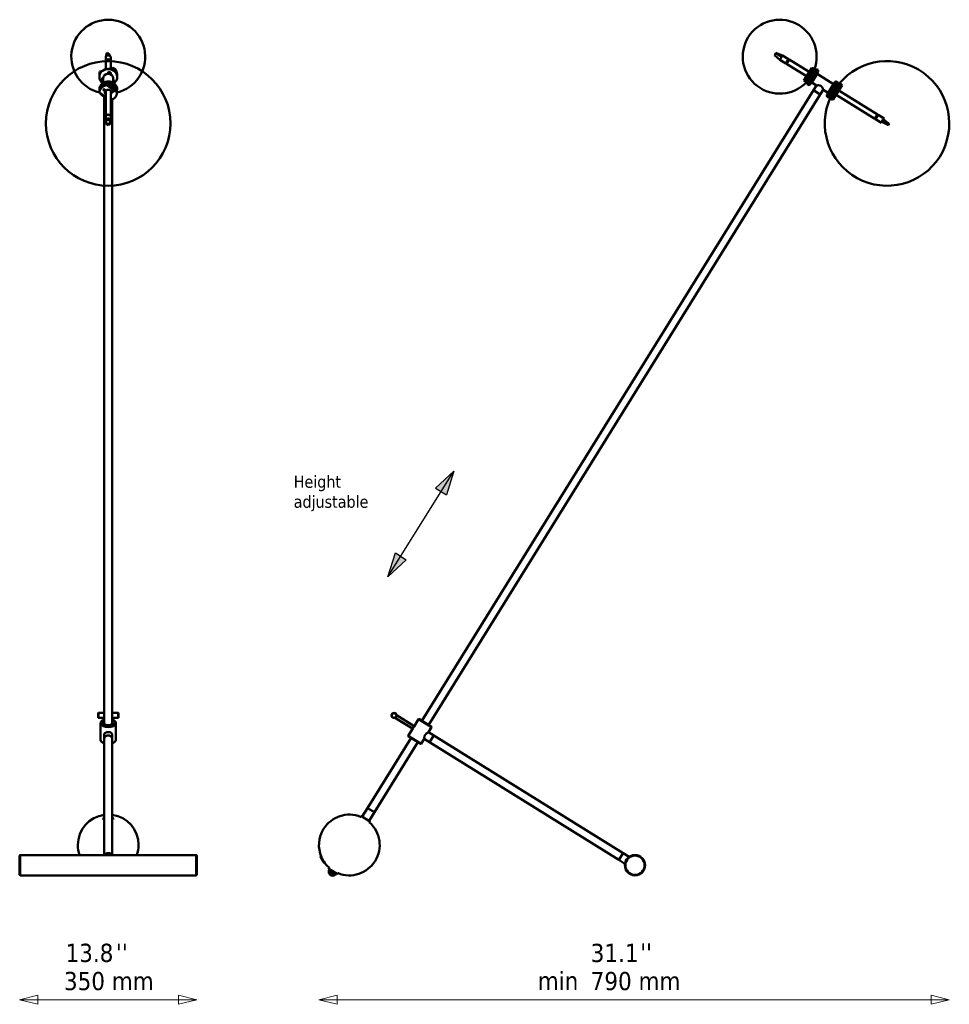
# Model space of a CAD drawing. Header units: millimetres. Extents: x 106 to 3478, y 146 to 2090.
# Tile 1 of 2: x 106 to 1942, y 146 to 2090. Entities that reach past the tile are written whole.
import ezdxf
from ezdxf.enums import TextEntityAlignment as Align

# ---------------------------------------------------------------- set-up
doc = ezdxf.new("R2010")
doc.units = ezdxf.units.MM
doc.header["$LTSCALE"] = 12
for name, color, linetype, lineweight in [('Geometria szkicu (ISO)', 7, 'Continuous', 25), ('Kreskowanie (ISO)', 7, 'Continuous', 18), ('Symbol (ISO)', 7, 'Continuous', 25), ('Widoczne (ISO)', 7, 'Continuous', 50), ('Wymiar (ISO)', 7, 'Continuous', 25)]:
    doc.layers.add(name, color=color, linetype=linetype, lineweight=lineweight)
doc.styles.add('Styl tekstu14', font='tahoma.ttf')
doc.styles.add('Tekst notatki (ISO)', font='tahoma.ttf')

msp = doc.modelspace()

# ---------------------------------------------------------------- hatches: boundary and pattern name
at = {"layer": 'Kreskowanie (ISO)'}
for points in [[(963.2, 1198.6), (927.4, 1164.7), (948.7, 1151.5)], [(833.4, 989.7), (869.2, 1023.6), (848, 1036.8)]]:
    msp.add_hatch(color=256, dxfattribs=at).paths.add_polyline_path(points)

# ---------------------------------------------------------------- linework, layer by layer
at = {"layer": 'Geometria szkicu (ISO)'}
for p, q in [((833.4, 989.7), (963.2, 1198.6)), ((963.2, 1198.6), (927.4, 1164.7)), ((963.2, 1198.6), (948.7, 1151.5)), ((927.4, 1164.7), (948.7, 1151.5)), ((833.4, 989.7), (848, 1036.8)), ((848, 1036.8), (869.2, 1023.6)), ((833.4, 989.7), (869.2, 1023.6))]:
    msp.add_line(p, q, dxfattribs=at)
at = {"layer": 'Widoczne (ISO)', "linetype": 'Continuous', "lineweight": 50}
for p, q in [((278.2, 2023.8), (276.2, 2016.8)), ((278.2, 2023.8), (279.3, 2024.7)), ((279.3, 2024.7), (279.2, 2019)), ((279.3, 2024.7), (280, 2024)), ((280, 2024), (282.5, 2021.5)), ((1597.5, 2020.7), (1599, 2023.1)), ((1599, 2023.1), (1599.4, 2023.8)), ((1599.4, 2023.8), (1599.9, 2024.7)), ((1599.4, 2023.8), (1611.5, 2016.8)), ((1599.9, 2024.7), (1612.9, 2019)), ((275.7, 2007.6), (275.7, 2015)), ((275.7, 2006.8), (275.7, 1991.9)), ((280.7, 2011.2), (280.7, 2011)), ((281.3, 2011), (280.7, 2011.2)), ((282.5, 2021.5), (283.3, 2020.8)), ((283.3, 2020.8), (284, 2018.2)), ((283.4, 2010.4), (283.3, 2010.4)), ((283.4, 2010.4), (283.4, 2010.4)), ((285.7, 2007.6), (285.7, 2015)), ((285.7, 2006.8), (285.7, 1993.7)), ((1597, 2020), (1597.5, 2020.7)), ((1597, 2020), (1607.9, 2010.9)), ((1611.5, 2016.8), (1607.7, 2010.7)), ((1619.6, 2003.3), (1607.7, 2010.7)), ((1612.9, 2019), (1611.5, 2016.8)), ((1613, 2019.2), (1612.9, 2019)), ((1624.9, 2011.8), (1613, 2019.2)), ((1619.6, 2003.3), (1624.9, 2011.8)), ((1620, 2004), (1620.9, 2003.4)), ((1621.4, 2004.2), (1620.5, 2004.7)), ((1620.7, 2003.2), (1625.5, 2010.9)), ((1620.7, 2003.2), (1620.9, 2002.5)), ((1626.2, 2011), (1620.9, 2002.5)), ((1622.2, 2007.5), (1623.1, 2007)), ((1624.5, 2009.3), (1623.7, 2009.8)), ((1624.5, 2011.2), (1625.4, 2010.6)), ((1625.5, 2010.9), (1626.2, 2011)), ((1626.2, 2011), (1665.5, 1986.6)), ((264.3, 1987.4), (269.7, 1989)), ((264.3, 1985.7), (264.3, 1987.4)), ((265.3, 1984.4), (265.3, 1985.4)), ((280, 1983.6), (280, 1983.7)), ((281.1, 1983.8), (281.9, 1983.7)), ((281.1, 1983.2), (282, 1983.4)), ((281.5, 1984.5), (282.3, 1984)), ((281.5, 1984.5), (282.2, 1984.1)), ((282.2, 1983.9), (281.5, 1984.5)), ((281.7, 1992.5), (290, 1994.9)), ((281.8, 1982.7), (282.2, 1983.2)), ((281.8, 1982.7), (282.2, 1983.2)), ((282.3, 1983.1), (281.9, 1982.7)), ((282.2, 1983.9), (282.2, 1984.1)), ((282.2, 1983.2), (282.3, 1983.4)), ((282.3, 1985), (282.5, 1984.2)), ((282.5, 1984.2), (282.6, 1984.9)), ((282.9, 1984.2), (282.8, 1985)), ((283, 1983), (282.8, 1983.8)), ((283, 1985), (282.9, 1984.2)), ((283.1, 1984), (283.8, 1984.6)), ((283.8, 1984.6), (283.2, 1984)), ((283.8, 1984.6), (283.2, 1984.1)), ((283.2, 1984), (283.2, 1984.1)), ((283.3, 1983.3), (283.2, 1983.6)), ((283.9, 1982.7), (283.2, 1983.2)), ((283.3, 1983.3), (283.9, 1982.7)), ((283.9, 1982.7), (283.3, 1983.2)), ((284.4, 1984), (283.5, 1983.8)), ((284.4, 1983.3), (283.5, 1983.4)), ((285.5, 1983.6), (285.5, 1983.7)), ((288.7, 1990.8), (289.3, 1991)), ((289.3, 1991), (289.3, 1992.5)), ((290, 1994.9), (290, 1993.2)), ((1620.9, 2002.5), (1660.2, 1978.1)), ((1666, 1987.4), (1655, 1969.7)), ((1668.7, 1985.7), (1657.8, 1968)), ((1677.7, 1992.5), (1660.3, 1964.5)), ((1671.2, 1984), (1660.7, 1967.1)), ((1679.9, 1992.3), (1661.4, 1962.6)), ((1666, 1987.4), (1670.7, 1994.9)), ((1668.7, 1985.7), (1666, 1987.4)), ((1683.1, 1988), (1666.7, 1961.7)), ((1671.2, 1984), (1668.8, 1985.4)), ((1670.7, 1994.9), (1673.4, 1993.2)), ((1670.8, 1983.3), (1671.6, 1982.8)), ((1671.2, 1984), (1674.2, 1988.8)), ((1671.6, 1984.7), (1675.7, 1991.4)), ((1675.2, 1990.9), (1671.6, 1985.2)), ((1675.2, 1988.6), (1672.8, 1990.1)), ((1673.6, 1986), (1672.8, 1986.5)), ((1675.6, 1991), (1673.4, 1992.4)), ((1674.4, 1989.1), (1675.6, 1991)), ((1675.2, 1990.9), (1674.7, 1990.1)), ((1679.4, 1991.5), (1677.7, 1992.5)), ((1682.5, 1990.7), (1679.9, 1992.3)), ((263.2, 1980.6), (263.2, 1982.3)), ((263.2, 1975.9), (263.2, 1977.5)), ((268.1, 1971.9), (268.1, 1972.1)), ((269.1, 1972.1), (270, 1971.9)), ((269.3, 1972.6), (270.1, 1972.3)), ((269.4, 1971.3), (270.2, 1971.7)), ((269.4, 1971.3), (270.1, 1971.7)), ((270.3, 1971.6), (269.4, 1971.3)), ((270, 1970.7), (270.4, 1971.4)), ((270.1, 1973.1), (270.6, 1972.5)), ((270.1, 1973.1), (270.5, 1972.6)), ((270.4, 1972.4), (270.1, 1973.1)), ((270.2, 1971.7), (270.3, 1972.3)), ((270.4, 1971.4), (270.5, 1972.3)), ((270.5, 1972.5), (270.5, 1972.6)), ((270.6, 1970.5), (270.7, 1971)), ((270.7, 1965.1), (270.7, 1974.3)), ((282.5, 1982.7), (282.5, 1982.9)), ((283.1, 1982.6), (283, 1982.9)), ((290.7, 1965.1), (290.7, 1974.3)), ((291.4, 1969), (291.4, 1969.1)), ((298.2, 1980.6), (298.2, 1982.3)), ((298.2, 1975.9), (298.2, 1977.5)), ((1655, 1969.7), (1657.8, 1968)), ((1660.7, 1967.1), (1658.4, 1968.6)), ((1662, 1963.5), (1660.3, 1964.5)), ((1660.5, 1966.8), (1660.7, 1967.1)), ((1664.6, 1971.4), (1663.7, 1971.9)), ((1666.1, 1974), (1665.3, 1974.5)), ((1666.4, 1974.3), (1665.5, 1974.9)), ((1665.5, 1974.8), (1666.3, 1974.3)), ((1668, 1976.9), (1667.1, 1977.4)), ((1670.2, 1967.2), (1670.5, 1965.8)), ((1681.1, 1982.8), (1670.5, 1965.8)), ((1679.8, 1960), (1670.5, 1965.8)), ((1679.7, 1982.5), (1681.1, 1982.8)), ((1713.3, 1962.7), (1681.1, 1982.8)), ((1717.1, 1966.9), (1700.7, 1940.6)), ((1722.4, 1965.9), (1703.9, 1936.2)), ((1706.1, 1936), (1723.6, 1964)), ((1722.4, 1965.9), (1719.8, 1967.5)), ((1721.9, 1965.1), (1723.6, 1964)), ((263.2, 1951.1), (263.2, 1952.7)), ((263.2, 1945.8), (263.2, 1947.9)), ((263.2, 1945.8), (275.7, 1937.2)), ((275.7, 1949.6), (275.7, 1898.3)), ((277, 1960.3), (277, 1962.4)), ((298.2, 1945.8), (277, 1960.3)), ((277.4, 1963.2), (277.4, 1962.2)), ((291, 1953.9), (277.4, 1963.2)), ((285.7, 1949.6), (285.7, 1898.3)), ((286.3, 1947.9), (286.3, 1946.4)), ((286.3, 1946.4), (286.5, 1946.1)), ((297.2, 1949.7), (291.8, 1953.4)), ((292, 1953.2), (292, 1953.2)), ((297.2, 1951.1), (297.2, 1950)), ((297.2, 1949.7), (297.2, 1948.7)), ((297.2, 1949.5), (297.2, 1948.7)), ((298.2, 1951.1), (298.2, 1952.7)), ((298.2, 1947.9), (298.2, 1945.8)), ((298.2, 1945.8), (298.2, 1947.9)), ((900.1, 705.6), (1674, 1950.7)), ((1664, 1961), (1661.4, 1962.6)), ((1687.6, 1942.2), (1674, 1950.7)), ((1702.8, 1945.7), (1693.4, 1951.6)), ((1702.8, 1945.7), (1713.3, 1962.7)), ((1704.1, 1946.1), (1702.8, 1945.7)), ((1714.7, 1947.9), (1708.1, 1937.2)), ((1708.7, 1937.7), (1714.5, 1947.1)), ((1715.6, 1949.3), (1709.8, 1940)), ((1712.2, 1945.8), (1713.1, 1945.2)), ((1721.6, 1945.8), (1712.6, 1931.3)), ((1713.7, 1961.4), (1713.3, 1962.7)), ((1715.6, 1949.3), (1724.2, 1963.2)), ((1715.6, 1949.3), (1718, 1947.8)), ((1717.5, 1954.3), (1718.3, 1953.7)), ((1717.5, 1954.3), (1718.4, 1953.8)), ((1727.3, 1962.4), (1718.2, 1947.9)), ((1718.2, 1947.9), (1721.6, 1945.8)), ((1719.1, 1956.9), (1720, 1956.4)), ((1730.7, 1960.3), (1721.6, 1945.8)), ((1724.2, 1963.2), (1726.7, 1961.7)), ((1724.3, 1950), (1800.7, 1902.5)), ((1730.7, 1960.3), (1727.3, 1962.4)), ((272.7, 700.4), (272.7, 1937.8)), ((288.7, 700.4), (288.7, 1932.6)), ((913.7, 697.1), (1687.6, 1942.2)), ((1703.9, 1936.2), (1701.4, 1937.8)), ((1704.4, 1937.1), (1706.1, 1936)), ((1709.5, 1939.5), (1707.2, 1935.8)), ((1707.2, 1935.8), (1709.6, 1934.3)), ((1708.6, 1939.9), (1709.4, 1939.4)), ((1708.7, 1937.7), (1708.7, 1937.7)), ((1712.6, 1931.3), (1709.2, 1933.4)), ((1710.2, 1942.5), (1711, 1942)), ((1719, 1941.5), (1795.4, 1894)), ((275.7, 1897.8), (275.7, 1890.4)), ((275.8, 1891.3), (278.5, 1891.7)), ((277.6, 1883.1), (275.8, 1891.3)), ((278.5, 1891.7), (282.2, 1892.3)), ((282.2, 1892.3), (284.8, 1892.8)), ((283.5, 1884.1), (284.8, 1892.8)), ((283.8, 1882.8), (285.6, 1889.5)), ((285.7, 1897.8), (285.7, 1890.4)), ((1795.4, 1894), (1800.7, 1902.5)), ((1795.8, 1894.7), (1796.7, 1894.1)), ((1801.6, 1902), (1796.3, 1893.5)), ((1797.2, 1894.9), (1796.3, 1895.5)), ((1796.3, 1893.5), (1808.2, 1886.1)), ((1798, 1898.2), (1798.9, 1897.7)), ((1800.3, 1900), (1799.5, 1900.5)), ((1800.3, 1901.9), (1801.2, 1901.4)), ((1801.6, 1902), (1813.5, 1894.6)), ((1808.2, 1886.1), (1809.3, 1887.9)), ((1809.3, 1887.9), (1811.4, 1891.3)), ((1822, 1881.9), (1809.3, 1887.9)), ((1811.4, 1891.3), (1813.5, 1894.6)), ((1822.8, 1883.1), (1811.4, 1891.3)), ((1823.4, 1884.1), (1812.3, 1892.8)), ((278.7, 1883.3), (277.6, 1883.1)), ((277.6, 1883.1), (277.9, 1881.9)), ((277.9, 1881.9), (279, 1882)), ((282.4, 1883.9), (278.7, 1883.3)), ((279, 1882), (282.7, 1882.7)), ((283.5, 1884.1), (282.4, 1883.9)), ((282.7, 1882.7), (283.8, 1882.8)), ((283.8, 1882.8), (283.5, 1884.1)), ((1822.8, 1883.1), (1822, 1881.9)), ((1822.9, 1883.3), (1822.8, 1883.1)), ((1823.3, 1883.9), (1822.9, 1883.3)), ((1823.4, 1884.1), (1823.3, 1883.9)), ((272.7, 440.2), (272.7, 669.8)), ((288.7, 440.2), (288.7, 669.8)), ((793, 533.2), (879, 671.6)), ((806.6, 524.7), (892.6, 663.2)), ((924.1, 676.5), (915.7, 663)), ((1289.3, 430.7), (915.7, 663)), ((1297.8, 444.3), (924.1, 676.5)), ((782.4, 516.2), (793, 533.2)), ((806.6, 524.7), (793, 533.2)), ((793, 533.2), (806.6, 524.7)), ((796, 507.7), (806.6, 524.7)), ((105.7, 439.2), (106.7, 440.2)), ((105.7, 401.2), (105.7, 439.2)), ((106.7, 440.2), (106.7, 400.2)), ((454.7, 440.2), (106.7, 440.2)), ((454.7, 400.2), (454.7, 440.2)), ((455.7, 439.2), (454.7, 440.2)), ((455.7, 439.2), (455.7, 401.2)), ((705.8, 426), (700.1, 436.5)), ((701, 438.1), (700.5, 437.9)), ((707.6, 425.8), (701, 438.1)), ((1289.3, 430.7), (1297.8, 444.3)), ((707.6, 425.8), (707.1, 425.6)), ((716.3, 409.9), (717.9, 412.4)), ((716.6, 408.5), (716.4, 409.3)), ((716.6, 408.5), (717.8, 407.7)), ((717.9, 412.4), (722, 409.8)), ((720.5, 411), (720.4, 410.8)), ((720.5, 407.3), (722, 409.8)), ((722, 409.8), (728.8, 405.6)), ((105.7, 401.2), (106.7, 400.2)), ((454.7, 400.2), (106.7, 400.2)), ((455.7, 401.2), (454.7, 400.2)), ((717.8, 407.7), (723.3, 404.3)), ((723.3, 404.3), (728, 401.4)), ((727.3, 403.1), (728.8, 405.6)), ((728, 401.4), (728.5, 401.1)), ((728.5, 401.1), (729.3, 401.3)), ((728.8, 405.6), (731.5, 403.9)), ((729, 405.7), (728.9, 405.5)), ((729.9, 401.5), (731.5, 403.9))]:
    msp.add_line(p, q, dxfattribs=at)
at = {"layer": 'Widoczne (ISO)'}
for p, q in [((1674, 1950.7), (1679.8, 1960)), ((1674, 1950.7), (1687.6, 1942.2)), ((1687.6, 1942.2), (1693.4, 1951.6)), ((260.7, 720.5), (261.2, 721)), ((260.7, 711.5), (260.7, 720.5)), ((261.2, 721), (261.2, 711)), ((272.7, 721), (261.2, 721)), ((300.2, 721), (288.7, 721)), ((300.2, 711), (300.2, 721)), ((300.7, 720.5), (300.2, 721)), ((300.7, 720.5), (300.7, 711.5)), ((260.7, 711.5), (261.2, 711)), ((272.7, 711), (261.2, 711)), ((265.7, 667.8), (265.7, 700.9)), ((267.5, 700.8), (267.5, 700.8)), ((269.4, 706.1), (269, 705.9)), ((300.2, 711), (288.7, 711)), ((292.1, 706.1), (292.5, 705.9)), ((293.9, 700.8), (293.9, 700.8)), ((295.7, 667.8), (295.7, 700.9)), ((300.7, 711.5), (300.2, 711)), ((847.9, 711.5), (847.2, 711.4)), ((848.1, 711.8), (847.9, 711.5)), ((848.9, 711.2), (848, 711.7)), ((848.5, 710.6), (851.7, 715.7)), ((848.5, 710.6), (881.6, 690)), ((850.5, 715.8), (850.4, 716.5)), ((850.5, 715.8), (850.4, 715.5)), ((851.3, 715.1), (850.4, 715.6)), ((851.7, 715.7), (884.8, 695.1)), ((884.9, 694.4), (893.9, 708.9)), ((894.6, 709), (893.9, 708.9)), ((919.4, 693), (893.9, 708.9)), ((894.6, 709), (919.2, 693.7)), ((873.3, 675.7), (882.3, 690.2)), ((884.8, 695.1), (881.6, 690)), ((882.4, 690.3), (882, 690.6)), ((884.9, 694.2), (884.4, 694.5)), ((913.3, 683.2), (919.4, 693)), ((924.1, 676.5), (913.3, 683.2)), ((919.2, 693.7), (919.4, 693)), ((269.4, 662.6), (269, 662.9)), ((272.7, 669.8), (272.7, 677.7)), ((288.7, 669.8), (288.7, 677.7)), ((292.1, 662.6), (292.5, 662.9)), ((873.3, 675.7), (898.8, 659.9)), ((873.5, 675), (873.3, 675.7)), ((898.1, 659.7), (873.5, 675)), ((898.8, 659.9), (904.9, 669.7)), ((915.7, 663), (904.9, 669.7)), ((915.7, 663), (924.1, 676.5)), ((898.1, 659.7), (898.8, 659.9)), ((270.7, 511.5), (270.7, 510.8)), ((290.7, 511.5), (290.7, 510.8)), ((780.4, 516.8), (780, 516)), ((781.1, 517), (797.3, 506.9)), ((797.4, 506.3), (796.9, 505.5)), ((1297.8, 444.3), (1289.3, 430.7)), ((1289.3, 430.7), (1301.6, 423)), ((1297.8, 444.3), (1310.1, 436.6)), ((716.6, 414.1), (717, 414.8)), ((732.9, 403.3), (716.7, 413.4)), ((733.6, 403.5), (734, 404.3))]:
    msp.add_line(p, q, dxfattribs=at)
at = {"layer": 'Widoczne (ISO)', "linetype": 'Continuous', "lineweight": 50}
for centre, radius in [((280.7, 1885), 123), ((1321.4, 420.2), 20), ((1321.4, 420.2), 19)]:
    msp.add_circle(centre, radius, dxfattribs=at)
at = {"layer": 'Widoczne (ISO)'}
for radius in [5, 4.5]:
    msp.add_circle((845.4, 716), radius, dxfattribs=at)
at = {"layer": 'Widoczne (ISO)', "linetype": 'Continuous', "lineweight": 50}
for centre, radius, start, end in [((280.7, 2016.8), 73, 283.8704, 256.1296), ((1607.3, 2016.8), 73, 339.5713, 316.7008), ((1819.4, 1885), 123, 154.9018, 140.587), ((1603.6, 2019.1), 75, 336.6528, 337.0616), ((1676.2, 1990.2), 1.25, 148.136, 239.0389), ((1676.2, 1990.2), 1.25, 112.7983, 148.136), ((1681.4, 1989.1), 2, 328.136, 58.136), ((1661.7, 1966.9), 1.25, 163.3124, 183.4737), ((1661.7, 1966.9), 1.25, 57.2332, 109.7867), ((1718.8, 1965.8), 2, 58.136, 148.136), ((1665, 1962.7), 2, 238.136, 328.136), ((1722.1, 1961.7), 1.25, 237.8198, 290.7422), ((1702.4, 1939.5), 2, 148.136, 238.136), ((1707.6, 1938.3), 1.25, 291.7965, 328.136), ((1707.6, 1938.3), 1.25, 5.5298, 58.4523), ((1707.6, 1938.3), 1.25, 328.136, 340.83), ((1822.7, 1881.1), 125, 153.5708, 153.8663), ((701, 437), 1, 118.136, 208.136), ((706.7, 426.4), 1, 208.136, 298.136), ((723.6, 406.5), 7, 164.7376, 311.5345)]:
    msp.add_arc(centre, radius, start, end, dxfattribs=at)
at = {"layer": 'Widoczne (ISO)'}
for centre, radius, start, end in [((280.7, 460.2), 60, 97.6623, 180), ((280.7, 460.2), 60, 0, 82.3377), ((757, 460.2), 60, 68.1305, 148.136), ((779.5, 516.3), 0.5, 248.1305, 328.136), ((780.9, 516.6), 0.5, 58.136, 148.136), ((797, 506.5), 0.5, 328.136, 58.136), ((757, 460.2), 60, 148.136, 203.3558), ((797.4, 505.2), 0.5, 148.136, 228.1415), ((757, 460.2), 60, 328.136, 48.1415), ((280.7, 460.2), 60, 180, 199.4712), ((280.7, 460.2), 60, 340.5288, 0), ((757, 460.2), 60, 248.1305, 328.136), ((757, 460.2), 60, 212.9162, 228.1415), ((717, 413.8), 0.5, 148.136, 238.136), ((716.6, 415.1), 0.5, 328.136, 48.1415), ((733.1, 403.8), 0.5, 238.136, 328.136), ((734.5, 404), 0.5, 68.1305, 148.136)]:
    msp.add_arc(centre, radius, start, end, dxfattribs=at)
at = {"layer": 'Widoczne (ISO)', "linetype": 'Continuous', "lineweight": 50}
for centre, major_axis, ratio, start_param, end_param in [((280.7, 2007.6), (5, 0), 0.849304, 6.189814, 9.51815), ((280.7, 2015), (-5, 0), 0.849304, 5.843879, 6.283185), ((280.7, 2006.8), (-5, 0), 0.849304, 3.141593, 6.283185), ((280.7, 2015), (5, 0), 0.849304, 1.879252, 2.702286), ((280.7, 2007.6), (4.25, 0), 0.849304, 1.588273, 2.269466), ((280.7, 2015), (5, 0), 0.849304, 0, 1.879252), ((280.7, 2007.6), (4.25, 0), 0.849304, 0.872127, 0.89887), ((280.7, 1980.6), (-17.5, 0), 0.849304, 5.93572, 6.389943), ((280.7, 1977.5), (-17.5, 0), 0.849304, 3.141593, 6.283185), ((280.7, 1982.3), (-17.5, 0), 0.849304, 5.93572, 6.283185), ((277.1, 2028), (68.7, 27.9), 0.499034, 4.327857, 4.360293), ((280.7, 1978.5), (16.5, 0), 0.849304, 0.91263, 2.228962), ((280.7, 1974.3), (-10, 0), 0.849304, 3.141593, 6.283185), ((282.7, 1983.6), (-3.15, 0), 0.849304, 2.463898, 6.599461), ((282.7, 1983.6), (-2.75, 0), 0.849304, 2.428593, 6.634766), ((282.7, 1983.7), (-2.75, 0), 0.849304, 3.141593, 6.283185), ((282, 1983.9), (0.213, 0), 0.849304, 4.60221, 6.229158), ((282, 1983.2), (0.213, 0), 0.849304, 0.148965, 1.775913), ((282.2, 1984.1), (0.194, -0.109), 0.094736, 4.368317, 5.024625), ((282, 1983.8), (0.113, 0.31), 0.509907, 5.157081, 5.813389), ((282, 1983.1), (0.192, 0.147), 0.188013, 5.754485, 6.410793), ((282.3, 1982.9), (-0.105, 0.315), 0.518279, 5.550246, 6.206554), ((282.3, 1984.2), (0.213, 0), 0.849304, 4.861354, 6.488302), ((282.3, 1982.9), (0.213, 0), 0.849304, 6.173006, 7.799954), ((282.7, 1984.4), (-0.82, 0), 0.849304, 1.506093, 1.727569), ((283.1, 1984.2), (-0.213, 0), 0.849304, 6.173006, 7.799954), ((283.2, 1983), (-0.213, 0), 0.849304, 4.861354, 6.488302), ((283.1, 1984.1), (-0.193, -0.123), 0.129142, 1.324954, 1.981262), ((283.4, 1983.9), (0.123, -0.302), 0.497699, 3.639639, 4.295947), ((283.4, 1984), (-0.213, 0), 0.849304, 0.148965, 1.775913), ((283.2, 1982.9), (-0.093, -0.322), 0.528207, 3.244461, 3.900769), ((283.5, 1983.2), (-0.213, 0), 0.849304, 4.60221, 6.229158), ((283.5, 1983.1), (-0.193, 0.133), 0.154846, 6.21424, 6.870548), ((277.1, 2028), (68.7, 27.9), 0.499034, 4.641018, 4.696866), ((280.7, 1979.1), (16.5, 0), 0.849304, 0.519006, 1.022025), ((280.7, 1982.3), (17.5, 0), 0.849304, 0, 1.011965), ((280.7, 1980.6), (17.5, 0), 0.849304, 6.176427, 7.29515), ((1609.1, 2028), (63, -39.2), 0.326171, 6.098681, 6.46769), ((280.7, 1951.1), (-17.5, 0), 0.849304, 2.946322, 6.389943), ((280.7, 1950), (16.5, 0), 0.849304, 6.258074, 9.07887), ((270.8, 1971.9), (-3.15, 0), 0.849304, 4.734056, 7.830413), ((270.8, 1972.1), (-2.75, 0), 0.849304, 4.739208, 6.283185), ((270.8, 1971.9), (-2.75, 0), 0.849304, 4.739387, 7.826984), ((270, 1971.8), (0.213, 0), 0.849304, 6.071278, 7.698227), ((270.2, 1972.5), (0.213, 0), 0.849304, 4.241338, 5.868286), ((270, 1971.6), (0.194, 0.094), 0.059007, 5.507379, 6.163686), ((270.2, 1971.4), (-0.057, 0.336), 0.549017, 5.455562, 6.11187), ((270.2, 1971.4), (0.213, 0), 0.849304, 5.812134, 7.439082), ((270.3, 1972.4), (0.148, 0.277), 0.456578, 5.042786, 5.699094), ((270.6, 1972.5), (0.191, -0.161), 0.221349, 4.138772, 4.79508), ((270.8, 1972.7), (-0.82, 0), 0.849304, 1.179571, 1.369565), ((270.6, 1972.6), (0.213, 0), 0.849304, 4.500482, 5.262984), ((288.7, 1969), (3.15, 0), 0.849304, 5.4299, 7.13647), ((288.7, 1969.1), (2.75, 0), 0.849304, 0, 0.71796), ((288.7, 1969), (2.75, 0), 0.849304, 5.565226, 7.001145), ((1598.2, 2010.3), (63, -39.2), 0.326171, 6.098681, 6.130565), ((280.7, 1947.9), (-17.5, 0), 0.849304, 4.926066, 6.283185), ((280.7, 1945.8), (-17.5, 0), 0.849304, 4.926066, 6.285496), ((280.7, 1951.1), (-17.5, 0), 0.849304, 0.454757, 0.956095), ((280.7, 1949.5), (-16.5, 0), 0.849304, 4.916006, 5.764179), ((272.5, 1953.1), (1.5, 0), 0.849304, 3.896395, 5.528383), ((272.5, 1953), (-1.19, 0), 0.849304, 0.638157, 2.503435), ((280.7, 1945.8), (-6.75, 0), 0.849304, 2.404969, 7.019809), ((280.7, 1949.5), (-7, 0), 0.849304, 0.376017, 0.775193), ((280.7, 1948.4), (-6.75, 0), 0.849304, 0.227854, 0.736624), ((280.7, 1950), (-7, 0), 0.849304, 0.4165, 0.775193), ((280.7, 1951.5), (-6.5, 0), 0.849304, 0.502513, 0.69316), ((280.7, 1949.5), (14.5, 0), 0.849304, 0.133053, 1.653732), ((285.8, 1956.8), (3, 0), 0.849304, 5.797894, 8.555261), ((280.7, 1951.5), (-6.5, 0), 0.849304, 2.448433, 2.639079), ((280.7, 1949.5), (7, 0), 0.849304, 5.507992, 5.907169), ((280.7, 1948.4), (6.75, 0), 0.849304, 5.546561, 6.055331), ((280.7, 1945.8), (17.5, 0), 0.849304, 5.002141, 6.285496), ((280.7, 1950), (-7, 0), 0.849304, 2.493227, 2.725092), ((290.5, 1950.8), (1.5, 0), 0.849304, 3.896395, 5.528383), ((290.5, 1950.6), (-1.19, 0), 0.849304, 0.638157, 2.503435), ((280.7, 1949.5), (16.5, 0), 0.849304, 0, 0.012371), ((280.7, 1947.9), (17.5, 0), 0.849304, 0, 0.002311), ((280.7, 1950), (16.5, 0), 0.849304, 3.587397, 4.404518), ((280.7, 1949.5), (-14.5, 0), 0.849304, 0.77175, 1.015034), ((280.7, 1898.3), (5, 0), 0.849304, 6.220988, 9.486975), ((280.7, 1897.8), (-5, 0), 0.849304, 3.141593, 6.283185), ((280.7, 1890.4), (-5, 0), 0.849304, 6.068056, 6.515042), ((280.7, 1890.4), (-5, 0), 0.849304, 3.749497, 6.068056), ((280.7, 1890.4), (5, 0), 0.849304, 6.068056, 6.89109), ((280.7, 1890.4), (5, 0), 0.849304, 6.044824, 6.068056), ((280.7, 669.8), (-8, 0), 0.849304, 3.141593, 6.283185), ((280.7, 437.5), (-8, 0), 0.849304, 3.546844, 5.877934)]:
    msp.add_ellipse(centre, major_axis=major_axis, ratio=ratio, start_param=start_param, end_param=end_param, dxfattribs=at)
for centre in [(272.5, 1951.4), (290.5, 1949)]:
    msp.add_ellipse(centre, major_axis=(-1.5, 0), ratio=0.849304, dxfattribs=at)
at = {"layer": 'Widoczne (ISO)'}
for centre, major_axis, ratio, start_param, end_param in [((280.7, 700.9), (-15, 0), 0.527904, 5.612436, 10.095527), ((280.7, 701.4), (14.5, 0), 0.527904, 2.155226, 7.269552), ((280.7, 701.4), (13.3, 0), 0.527904, 2.219023, 7.205755), ((280.7, 700.8), (-13.2, 0), 0.527904, 5.363488, 6.298518), ((280.7, 700.8), (8.05, 0), 0.527904, 3.030079, 6.394699), ((280.7, 700.8), (13.2, 0), 0.527904, 6.267853, 7.202883), ((280.7, 667.8), (-15, 0), 0.527904, 0, 1.00826), ((280.7, 667.4), (14.5, 0), 0.527904, 3.812342, 4.127959), ((280.7, 669.8), (8, 0), 0.849304, 0, 3.141593), ((280.7, 667.8), (15, 0), 0.527904, 5.274925, 6.283185), ((280.7, 667.4), (14.5, 0), 0.527904, 5.296819, 5.612436), ((280.7, 437.5), (8, 0), 0.849304, 0.405251, 2.736341)]:
    msp.add_ellipse(centre, major_axis=major_axis, ratio=ratio, start_param=start_param, end_param=end_param, dxfattribs=at)
at = {"layer": 'Widoczne (ISO)', "linetype": 'Continuous', "lineweight": 50}
for points, knots in [([(281.2, 1983.3), (281.2, 1983.3), (281.2, 1983.3), (281.2, 1983.2), (281.2, 1983.2), (281.1, 1983.2), (281.1, 1983.2), (281.1, 1983.2)], [0.04758377, 0.04758377, 0.04758377, 0.04758377, 0.05181414, 0.05181414, 0.05697832, 0.05697832, 0.06215096, 0.06215096, 0.06215096, 0.06215096]), ([(282.3, 1984.9), (282.3, 1984.9), (282.3, 1984.9), (282.3, 1984.9), (282.3, 1984.9), (282.3, 1984.9), (282.3, 1985), (282.3, 1985)], [0.04859827, 0.04859827, 0.04859827, 0.04859827, 0.05181414, 0.05181414, 0.05697832, 0.05697832, 0.06215096, 0.06215096, 0.06215096, 0.06215096]), ([(282.3, 1984.9), (282.4, 1984.9), (282.4, 1984.9), (282.5, 1984.9), (282.5, 1984.9), (282.6, 1985), (282.7, 1985), (282.8, 1985), (282.8, 1985), (282.9, 1984.9), (282.9, 1984.9), (283, 1984.9)], [2.9241667, 2.9241667, 2.9241667, 2.9241667, 3.0111444, 3.0111444, 3.098122, 3.098122, 3.1850997, 3.1850997, 3.2720773, 3.2720773, 3.359055, 3.359055, 3.359055, 3.359055]), ([(282.3, 1983.4), (282.3, 1983.5), (282.3, 1983.5), (282.3, 1983.7), (282.3, 1983.9), (282.4, 1984)], [-2.75939138, -2.75939138, -2.75939138, -2.75939138, -2.74268466, -2.74268466, -2.66068589, -2.66068589, -2.66068589, -2.66068589]), ([(282.5, 1984.2), (282.5, 1984.1), (282.5, 1984.1), (282.5, 1984.1), (282.6, 1984.1), (282.6, 1984.1), (282.6, 1984), (282.7, 1984), (282.7, 1983.9), (282.7, 1983.9), (282.7, 1983.8), (282.7, 1983.8), (282.7, 1983.8), (282.7, 1983.8), (282.7, 1983.7)], [-0.04405552, -0.04405552, -0.04405552, -0.04405552, -0.04051932, -0.04051932, -0.03121055, -0.03121055, -0.02190179, -0.02190179, -0.01095089, -0.01095089, 0, 0, 0, 0.00382906, 0.00382906, 0.00382906, 0.00382906]), ([(282.8, 1983.8), (282.8, 1983.8), (282.8, 1983.8), (282.8, 1983.8), (282.8, 1983.9), (282.8, 1983.9), (282.9, 1984), (282.9, 1984), (282.9, 1984.1), (282.9, 1984.1), (282.9, 1984.1), (282.9, 1984.1)], [0.14227572, 0.14227572, 0.14227572, 0.14227572, 0.14359553, 0.14359553, 0.15454642, 0.15454642, 0.16549732, 0.16549732, 0.17480608, 0.17480608, 0.17843067, 0.17843067, 0.17843067, 0.17843067]), ([(283, 1985), (283, 1985), (283, 1985), (283, 1984.9), (283, 1984.9), (283, 1984.9), (283, 1984.9), (283, 1984.9)], [0.02076039, 0.02076039, 0.02076039, 0.02076039, 0.02593303, 0.02593303, 0.03109721, 0.03109721, 0.03419349, 0.03419349, 0.03419349, 0.03419349]), ([(284.4, 1983.3), (284.4, 1983.3), (284.4, 1983.4), (284.3, 1983.4), (284.3, 1983.4), (284.3, 1983.4), (284.3, 1983.4), (284.3, 1983.4)], [0.02076039, 0.02076039, 0.02076039, 0.02076039, 0.02593303, 0.02593303, 0.03109721, 0.03109721, 0.03532758, 0.03532758, 0.03532758, 0.03532758]), ([(263.2, 1975.9), (263.2, 1974.3), (263.5, 1972.7), (264.7, 1969.7), (265.5, 1968.3), (267.4, 1966), (268.4, 1965.1), (269.5, 1964.3)], [2.2857441, 2.2857441, 2.2857441, 2.2857441, 2.5929844, 2.5929844, 2.9039031, 2.9039031, 3.1481156, 3.1481156, 3.1481156, 3.1481156]), ([(263.2, 1952.7), (263.2, 1954.2), (263.5, 1955.8), (264.7, 1958.9), (265.5, 1960.3), (267.7, 1962.9), (269, 1964), (272, 1965.9), (273.7, 1966.6), (277.3, 1967.6), (279.2, 1967.9), (282.9, 1967.8), (284.8, 1967.5), (288.4, 1966.4), (290, 1965.6), (293, 1963.6), (294.3, 1962.4), (296.4, 1959.6), (297.2, 1958.1), (298, 1955.3), (298.2, 1954), (298.2, 1952.7)], [1.94059, 1.94059, 1.94059, 1.94059, 2.24783, 2.24783, 2.558749, 2.558749, 2.877338, 2.877338, 3.202207, 3.202207, 3.530157, 3.530157, 3.858871, 3.858871, 4.186601, 4.186601, 4.510849, 4.510849, 4.82828, 4.82828, 5.082182, 5.082182, 5.082182, 5.082182]), ([(269.2, 1972.1), (269.2, 1972.1), (269.2, 1972.1), (269.2, 1972.1), (269.2, 1972.1), (269.2, 1972.1), (269.1, 1972.1), (269.1, 1972.1)], [0.04758377, 0.04758377, 0.04758377, 0.04758377, 0.05181414, 0.05181414, 0.05697832, 0.05697832, 0.06215096, 0.06215096, 0.06215096, 0.06215096]), ([(270.5, 1972.5), (270.5, 1972.5), (270.5, 1972.5), (270.5, 1972.5), (270.5, 1972.4), (270.5, 1972.4), (270.5, 1972.3), (270.5, 1972.3), (270.5, 1972.3), (270.5, 1972.3)], [-0.03622211, -0.03622211, -0.03622211, -0.03622211, -0.03121055, -0.03121055, -0.02190179, -0.02190179, -0.01095089, -0.01095089, -0.00889544, -0.00889544, -0.00889544, -0.00889544]), ([(270.6, 1972.1), (270.6, 1972.1), (270.6, 1972.1), (270.7, 1972.2), (270.7, 1972.2), (270.7, 1972.3), (270.7, 1972.3), (270.7, 1972.3)], [0.13976647, 0.13976647, 0.13976647, 0.13976647, 0.14359553, 0.14359553, 0.15454642, 0.15454642, 0.16296608, 0.16296608, 0.16296608, 0.16296608]), ([(270.7, 1970.6), (270.7, 1970.6), (270.7, 1970.6), (270.7, 1970.6), (270.7, 1970.6), (270.6, 1970.5), (270.6, 1970.5), (270.6, 1970.5)], [0.04758377, 0.04758377, 0.04758377, 0.04758377, 0.05181414, 0.05181414, 0.05697832, 0.05697832, 0.06215096, 0.06215096, 0.06215096, 0.06215096]), ([(292, 1964.3), (293.3, 1965.2), (294.4, 1966.3), (296.4, 1968.9), (297.2, 1970.4), (298, 1973.3), (298.2, 1974.6), (298.2, 1975.9)], [4.5649652, 4.5649652, 4.5649652, 4.5649652, 4.8560036, 4.8560036, 5.1734341, 5.1734341, 5.4273368, 5.4273368, 5.4273368, 5.4273368]), ([(277, 1962.4), (280.6, 1960.2), (284.2, 1957.9), (291, 1953.2), (294.6, 1950.7), (298.2, 1947.9)], [35.882115, 35.882115, 35.882115, 35.882115, 37.196513, 37.196513, 38.510912, 38.510912, 38.510912, 38.510912]), ([(281.5, 1960.4), (281.9, 1960.4), (282.3, 1960.4), (284, 1960.1), (285.3, 1959.8), (287.6, 1958.8), (288.7, 1958.1), (290.6, 1956.5), (291.3, 1955.6), (292.3, 1954), (292.6, 1953.4), (292.8, 1952.7)], [1.833396, 1.833396, 1.833396, 1.833396, 1.932708, 1.932708, 2.245334, 2.245334, 2.559188, 2.559188, 2.876627, 2.876627, 3.081449, 3.081449, 3.081449, 3.081449]), ([(1709.2, 1933.4), (1710.4, 1936.1), (1711.7, 1938.6), (1714.6, 1943.3), (1716.3, 1945.6), (1718.2, 1947.9)], [35.882115, 35.882115, 35.882115, 35.882115, 37.196513, 37.196513, 38.510912, 38.510912, 38.510912, 38.510912]), ([(1711.8, 1938.8), (1711.8, 1938.7), (1711.8, 1938.7), (1711.7, 1938.5), (1711.6, 1938.4), (1711.6, 1938.3), (1711.5, 1938.2), (1711.5, 1938.2)], [-0.1321984, -0.1321984, -0.1321984, -0.1321984, -0.1186679, -0.1186679, -0.0593926, -0.0593926, -0.0254432, -0.0254432, -0.0254432, -0.0254432]), ([(277.9, 1881.9), (277.8, 1882.3), (277.7, 1882.6), (277.6, 1883.2), (277.5, 1883.4), (277.3, 1884.4), (277.1, 1885), (276.5, 1887), (276.2, 1888.2), (275.9, 1889.4)], [0, 0, 0, 0, 0.135191, 0.135191, 0.27179, 0.27179, 0.681179, 0.681179, 1.418719, 1.418719, 1.418719, 1.418719])]:
    msp.add_open_spline(points, degree=3, knots=knots, dxfattribs=at)
for points, weights in [([(281.2, 1983.3), (281.4, 1983.6), (281.6, 1983.8)], [1.00378810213, 1.02391538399, 1.02682322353]), ([(282.7, 1983.7), (282.6, 1983.3), (282.5, 1982.7)], [1, 1.04264777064, 1.01870645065]), ([(282.7, 1983.7), (282.7, 1983.7), (282.7, 1983.7)], [1.02927435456, 1.01465889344, 1]), ([(283.9, 1983.9), (284.1, 1983.7), (284.3, 1983.4)], [1.02690128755, 1.0241972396, 1.00378810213]), ([(269.2, 1972.1), (269.5, 1972.3), (269.6, 1972.5)], [1.00378810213, 1.02602045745, 1.02724311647]), ([(270.7, 1970.6), (270.6, 1971.6), (270.6, 1972.1)], [1.00378810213, 1.0526638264, 1]), ([(270.6, 1972.1), (270.6, 1972.1), (270.6, 1972.1)], [1, 1.01465889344, 1.02927435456]), ([(716.3, 409.9), (716.9, 408.3), (717.8, 407.7)], [1, 1.0379548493, 1]), ([(716.4, 409.3), (716.4, 409.6), (716.3, 409.9)], [1.01445521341, 1.00971352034, 1]), ([(717.8, 407.7), (718.8, 407.1), (720.5, 407.3)], [1, 1.0379548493, 1]), ([(720.5, 407.3), (721.7, 405.3), (723.3, 404.3)], [1, 1.0379548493, 1]), ([(723.3, 404.3), (724.9, 403.3), (727.3, 403.1)], [1, 1.0379548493, 1]), ([(727.3, 403.1), (727.4, 401.7), (728, 401.4)], [1, 1.0379548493, 1]), ([(728, 401.4), (728.7, 401), (729.9, 401.5)], [1, 1.0379548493, 1])]:
    msp.add_rational_spline(points, weights, degree=2, dxfattribs=at)
for points in [[(283.2, 1983.6), (283.2, 1983.8), (283.2, 1983.9), (283.1, 1984.1)], [(1727.3, 1962.4), (1727.1, 1962.2), (1726.9, 1961.9), (1726.7, 1961.7)]]:
    msp.add_open_spline(points, degree=3, dxfattribs=at)
at = {"layer": 'Widoczne (ISO)'}
for points, knots in [([(1688.7, 1959.2), (1688.3, 1959.5), (1687.8, 1959.7), (1686.7, 1960), (1686.2, 1960.1), (1684.6, 1960.3), (1683.6, 1960.3), (1681.9, 1960.2), (1681.2, 1960.1), (1680.1, 1960), (1679.8, 1960), (1679.8, 1960)], [2.584119, 2.584119, 2.584119, 2.584119, 2.748178, 2.748178, 2.912237, 2.912237, 3.240354, 3.240354, 3.558267, 3.558267, 3.876179, 3.876179, 3.876179, 3.876179]), ([(1693.4, 1951.6), (1693.4, 1951.6), (1693.3, 1951.8), (1693, 1952.8), (1692.7, 1953.5), (1692, 1955.1), (1691.6, 1956), (1690.7, 1957.3), (1690.4, 1957.8), (1689.6, 1958.5), (1689.2, 1958.9), (1688.7, 1959.2)], [1.29206, 1.29206, 1.29206, 1.29206, 1.609972, 1.609972, 1.927884, 1.927884, 2.256002, 2.256002, 2.420061, 2.420061, 2.584119, 2.584119, 2.584119, 2.584119]), ([(288.7, 677.7), (288.7, 678.5), (288.5, 679.4), (287.7, 680.8), (287.1, 681.4), (285.7, 682.3), (284.8, 682.7), (282.8, 683.1), (281.8, 683.2), (279.7, 683.2), (278.6, 683.1), (276.7, 682.7), (275.8, 682.3), (274.4, 681.4), (273.8, 680.8), (272.9, 679.4), (272.7, 678.5), (272.7, 677.7)], [0, 0, 0, 0, 0.309082, 0.309082, 0.618164, 0.618164, 0.92611, 0.92611, 1.234057, 1.234057, 1.542004, 1.542004, 1.84995, 1.84995, 2.159032, 2.159032, 2.468114, 2.468114, 2.468114, 2.468114]), ([(884.9, 694.4), (884.9, 694.4), (884.9, 694.3), (884.8, 694.1), (884.7, 693.9), (884.5, 693.5), (884.4, 693.3), (884.1, 692.7), (884, 692.4), (883.6, 691.9), (883.4, 691.6), (883.1, 691.2), (882.9, 690.9), (882.7, 690.6), (882.5, 690.4), (882.4, 690.2), (882.3, 690.2), (882.3, 690.2)], [0.3711541, 0.3711541, 0.3711541, 0.3711541, 0.4639415, 0.4639415, 0.5567289, 0.5567289, 0.6495186, 0.6495186, 0.7423083, 0.7423083, 0.835098, 0.835098, 0.9278877, 0.9278877, 1.020675, 1.020675, 1.1134624, 1.1134624, 1.1134624, 1.1134624]), ([(913.3, 683.2), (913.3, 683.2), (913.1, 683.1), (912.3, 682.7), (911.8, 682.3), (910.5, 681.4), (909.8, 680.8), (908.4, 679.4), (907.7, 678.5), (907.1, 677.7)], [1.234057, 1.234057, 1.234057, 1.234057, 1.542004, 1.542004, 1.84995, 1.84995, 2.159032, 2.159032, 2.468114, 2.468114, 2.468114, 2.468114]), ([(907.1, 677.7), (906.6, 676.8), (906.1, 675.8), (905.5, 673.9), (905.3, 673), (905, 671.5), (905, 670.8), (904.9, 669.9), (904.9, 669.7), (904.9, 669.7)], [2.468114, 2.468114, 2.468114, 2.468114, 2.777196, 2.777196, 3.086278, 3.086278, 3.394224, 3.394224, 3.702171, 3.702171, 3.702171, 3.702171]), ([(272.7, 514.9), (272.6, 514.8), (272.6, 514.8), (271.9, 514.2), (271.4, 513.6), (270.9, 512.5), (270.7, 512), (270.7, 511.5)], [4.0718881, 4.0718881, 4.0718881, 4.0718881, 4.1146358, 4.1146358, 4.4430631, 4.4430631, 4.6967876, 4.6967876, 4.6967876, 4.6967876]), ([(290.7, 511.5), (290.7, 512.1), (290.6, 512.7), (290, 513.8), (289.5, 514.3), (288.9, 514.8), (288.8, 514.8), (288.7, 514.9)], [1.555195, 1.555195, 1.555195, 1.555195, 1.8394426, 1.8394426, 2.1464132, 2.1464132, 2.1800945, 2.1800945, 2.1800945, 2.1800945])]:
    msp.add_open_spline(points, degree=3, knots=knots, dxfattribs=at)
msp.add_open_spline([(1308.7, 435.6), (1308.8, 435.7), (1308.9, 435.8), (1309, 435.8)], degree=3, dxfattribs=at)
at = {"layer": 'Wymiar (ISO)', "lineweight": 18}
for p, q in [((141.7, 163.6), (105.7, 154.6)), ((141.7, 145.6), (141.7, 163.6)), ((455.7, 154.6), (419.7, 163.6)), ((419.7, 163.6), (419.7, 145.6)), ((733, 163.6), (697, 154.6)), ((733, 145.6), (733, 163.6)), ((1942.4, 154.6), (1906.4, 163.6)), ((1906.4, 163.6), (1906.4, 145.6)), ((141.7, 154.6), (105.7, 154.6)), ((105.7, 154.6), (141.7, 145.6)), ((419.7, 154.6), (141.7, 154.6)), ((419.7, 154.6), (455.7, 154.6)), ((419.7, 145.6), (455.7, 154.6)), ((733, 154.6), (697, 154.6)), ((697, 154.6), (733, 145.6)), ((733, 154.6), (1906.4, 154.6)), ((1906.4, 154.6), (1942.4, 154.6)), ((1906.4, 145.6), (1942.4, 154.6))]:
    msp.add_line(p, q, dxfattribs=at)
at = {"layer": 'Wymiar (ISO)', "lineweight": 18, "flags": 128}
for points in [[(141.7, 163.6), (105.7, 154.6), (141.7, 145.6), (141.7, 163.6)], [(419.7, 145.6), (455.7, 154.6), (419.7, 163.6), (419.7, 145.6)], [(733, 163.6), (697, 154.6), (733, 145.6), (733, 163.6)], [(1906.4, 145.6), (1942.4, 154.6), (1906.4, 163.6), (1906.4, 145.6)]]:
    msp.add_lwpolyline(points, dxfattribs=at)
at = {"layer": 'Wymiar (ISO)'}
for points in [[(141.7, 163.6), (105.7, 154.6), (141.7, 145.6), (141.7, 163.6)], [(419.7, 145.6), (455.7, 154.6), (419.7, 163.6), (419.7, 145.6)], [(733, 163.6), (697, 154.6), (733, 145.6), (733, 163.6)], [(1906.4, 145.6), (1942.4, 154.6), (1906.4, 163.6), (1906.4, 145.6)]]:
    msp.add_solid(points, dxfattribs=at)

# ---------------------------------------------------------------- texts
at = {"layer": 'Symbol (ISO)', "style": 'Styl tekstu14'}
for s, p in [('Height', (647.1, 1189.5)), ('adjustable', (647.1, 1150))]:
    msp.add_text(s, height=24, dxfattribs=at).set_placement(p, align=Align.TOP_LEFT)
at = {"layer": 'Symbol (ISO)', "char_height": 36, "attachment_point": 1, "style": 'Tekst notatki (ISO)'}
for insert in [(295.9, 265.3), (1331.6, 265.9)]:
    msp.add_mtext("\\fTahoma|b0|i0;''", dxfattribs=dict(at, insert=insert))
at = {"layer": 'Symbol (ISO)', "insert": (1129.3, 209.9), "char_height": 36, "width": 80.489, "attachment_point": 1, "style": 'Tekst notatki (ISO)'}
msp.add_mtext('\\fTahoma|b0|i0;min', dxfattribs=at)
at = {"layer": 'Wymiar (ISO)', "char_height": 36, "attachment_point": 7, "style": 'Tekst notatki (ISO)'}
for s, insert in [('13.8', (196.3, 228.5)), ('31.1', (1233.9, 228.4)), ('350 mm', (193.2, 172.9)), ('790 mm', (1233.9, 172.9))]:
    msp.add_mtext(s, dxfattribs=dict(at, insert=insert))

doc.saveas('drawing.dxf')
